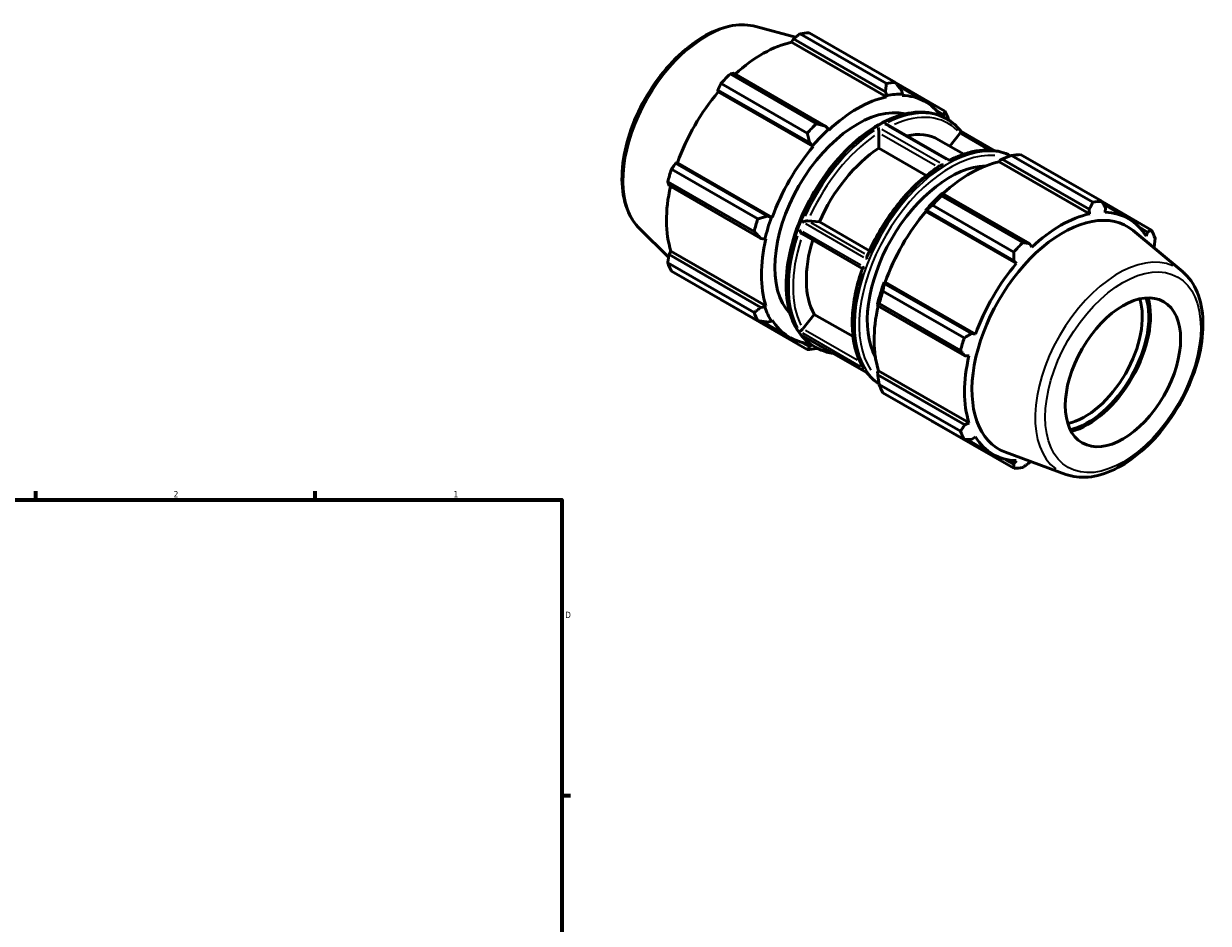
# Model space of a CAD drawing. Header units: inches. Extents: x 0.1 to 43.3, y 0.6 to 30.1.
# Tile 6 of 6: x 25.3 to 43.3, y 14.6 to 28.2. Entities that reach past the tile are written whole.
import ezdxf

# ---------------------------------------------------------------- set-up
doc = ezdxf.new("R2010")
doc.units = ezdxf.units.IN
doc.header["$MEASUREMENT"] = 0
for name, color, linetype, lineweight in [('Border (ANSI)', 7, 'Continuous', 70), ('Visible (ANSI)', 7, 'Continuous', 50), ('Visible Narrow (ANSI)', 7, 'Continuous', 35)]:
    doc.layers.add(name, color=color, linetype=linetype, lineweight=lineweight)
doc.styles.add('Note Text (ANSI)', font='tahoma.ttf')

# ---------------------------------------------------------------- blocks, each defined once
blk = doc.blocks.new('Borders Default Border')
at = {"layer": 'Border (ANSI)'}
for p, q in [((25.5, 21), (25.5, 21.134)), ((29.75, 21), (29.75, 21.134)), ((33.5, 16.5), (33.634, 16.5))]:
    blk.add_line(p, q, dxfattribs=at)
at = {"layer": 'Border (ANSI)', "flags": 128}
blk.add_lwpolyline([(0.5, 1), (0.5, 21), (33.5, 21), (33.5, 1), (0.5, 1)], dxfattribs=at)
at = {"layer": 'Border (ANSI)', "color": 5, "true_color": 0x0000ff, "char_height": 0.0945, "attachment_point": 7, "style": 'Note Text (ANSI)'}
for s, insert in [('2', (27.596, 21.04)), ('1', (31.854, 21.04)), ('D', (33.553, 19.203))]:
    blk.add_mtext(s, dxfattribs=dict(at, insert=insert))

msp = doc.modelspace()

# ---------------------------------------------------------------- linework, layer by layer
at = {"layer": 'Visible (ANSI)'}
for p, q in [((36.454, 28.203), (37.056, 28.039)), ((36.996, 27.963), (37.026, 28.015)), ((38.44, 27.132), (36.996, 27.963)), ((38.423, 27.21), (37.026, 28.015)), ((37.125, 28.094), (38.438, 27.338)), ((38.575, 27.351), (37.262, 28.108)), ((37.373, 26.724), (36.059, 27.481)), ((37.514, 26.687), (36.117, 27.492)), ((37.271, 26.431), (35.874, 27.235)), ((35.881, 27.208), (35.874, 27.235)), ((35.922, 27.336), (37.235, 26.58)), ((38.58, 27.345), (39.329, 26.914)), ((39.032, 27.058), (38.617, 27.298)), ((38.683, 27.175), (38.666, 27.234)), ((37.324, 26.377), (35.881, 27.208)), ((38.423, 27.21), (38.445, 27.152)), ((38.445, 27.152), (38.44, 27.132)), ((38.675, 27.155), (38.683, 27.175)), ((39.308, 26.861), (39.201, 26.923)), ((39.308, 26.861), (39.311, 26.82)), ((37.555, 26.64), (37.514, 26.687)), ((39.394, 26.167), (38.458, 26.706)), ((39.342, 26.803), (39.366, 26.789)), ((37.56, 26.625), (37.555, 26.64)), ((38.321, 26.351), (38.321, 26.585)), ((39.401, 26.384), (39.556, 26.577)), ((40.089, 26.313), (39.572, 26.611)), ((37.271, 26.431), (37.317, 26.389)), ((37.317, 26.389), (37.324, 26.377)), ((39.044, 25.935), (38.321, 26.351)), ((39.233, 26.481), (39.615, 26.261)), ((35.232, 26.123), (35.258, 26.13)), ((36.702, 25.299), (35.258, 26.13)), ((40.155, 26.145), (40.159, 26.165)), ((40.155, 26.145), (41.53, 25.352)), ((40.159, 26.165), (40.2, 26.187)), ((40.2, 26.187), (41.525, 25.424)), ((41.579, 25.53), (40.342, 26.242)), ((40.479, 26.255), (41.716, 25.543)), ((36.482, 25.275), (35.168, 26.031)), ((36.629, 25.318), (35.232, 26.123)), ((35.112, 25.839), (36.425, 25.083)), ((36.528, 24.979), (35.131, 25.783)), ((39.292, 25.664), (39.27, 25.652)), ((39.276, 25.628), (40.513, 24.916)), ((40.617, 24.9), (39.292, 25.664)), ((40.376, 24.771), (39.139, 25.483)), ((41.525, 25.424), (41.53, 25.352)), ((42.469, 25.106), (41.719, 25.538)), ((41.74, 25.499), (42.123, 25.279)), ((41.766, 25.375), (41.769, 25.447)), ((36.688, 25.299), (36.629, 25.318)), ((36.702, 25.299), (36.688, 25.299)), ((37.244, 25.246), (37.42, 25.23)), ((37.42, 25.23), (38.181, 24.792)), ((39.032, 25.401), (39.049, 25.407)), ((39.039, 25.389), (39.032, 25.401)), ((39.039, 25.389), (40.415, 24.597)), ((39.049, 25.407), (40.374, 24.644)), ((34.683, 25.128), (35.124, 24.691)), ((42.942, 24.473), (42.192, 25.098)), ((42.292, 25.143), (42.411, 25.074)), ((42.411, 25.074), (42.388, 25.014)), ((36.528, 24.979), (36.589, 24.967)), ((36.589, 24.967), (36.604, 24.97)), ((38.071, 24.519), (37.156, 25.046)), ((40.65, 24.846), (40.617, 24.9)), ((35.131, 24.733), (35.161, 24.784)), ((36.528, 23.929), (35.131, 24.733)), ((36.604, 23.953), (35.161, 24.784)), ((42.505, 24.837), (42.512, 24.851)), ((36.425, 23.851), (35.112, 24.608)), ((40.374, 24.644), (40.415, 24.597)), ((35.168, 24.482), (36.482, 23.725)), ((38.386, 24.178), (39.622, 23.466)), ((38.406, 24.294), (38.403, 24.312)), ((38.403, 24.312), (38.417, 24.311)), ((39.731, 23.531), (38.406, 24.294)), ((38.417, 24.311), (39.792, 23.519)), ((37.235, 23.288), (35.922, 24.044)), ((38.304, 23.98), (38.306, 23.955)), ((39.565, 23.275), (38.329, 23.987)), ((36.589, 23.939), (36.528, 23.929)), ((36.604, 23.953), (36.589, 23.939)), ((37.165, 23.605), (37.341, 23.823)), ((37.341, 23.823), (37.93, 23.484)), ((38.306, 23.955), (39.631, 23.192)), ((36.967, 23.472), (36.542, 23.717)), ((36.629, 23.706), (36.688, 23.72)), ((36.688, 23.72), (36.702, 23.737)), ((38.143, 22.932), (37.177, 23.488)), ((39.792, 23.519), (39.731, 23.531)), ((37.271, 23.333), (37.161, 23.396)), ((37.311, 23.352), (37.271, 23.333)), ((37.343, 23.333), (37.367, 23.319)), ((39.631, 23.192), (39.695, 23.191)), ((38.304, 22.951), (38.319, 22.965)), ((38.306, 22.905), (38.304, 22.951)), ((39.631, 22.142), (38.306, 22.905)), ((38.319, 22.965), (39.695, 22.173)), ((38.329, 22.755), (39.565, 22.043)), ((39.622, 21.917), (38.386, 22.629)), ((39.139, 22.192), (40.376, 21.48)), ((39.695, 22.173), (39.631, 22.142)), ((39.667, 21.917), (40.058, 21.692)), ((39.731, 21.919), (39.792, 21.957)), ((41.166, 21.388), (40.249, 21.724)), ((40.374, 21.546), (40.251, 21.616)), ((40.415, 21.596), (40.374, 21.546)), ((40.617, 21.57), (40.628, 21.585))]:
    msp.add_line(p, q, dxfattribs=at)
for centre, major_axis, start_param, end_param in [((36.556, 26.097), (1.033, 1.793), 0.478032, 1.071949), ((36.592, 26.076), (1.11, 1.928), 0.343502, 0.438029), ((36.592, 26.076), (-1.11, -1.928), 4.270492, 4.36502), ((37.905, 25.32), (1.11, 1.928), 0.343502, 0.438029), ((36.556, 26.097), (1.033, 1.793), 1.26343, 1.874295), ((38, 25.265), (-1.033, -1.793), 3.619624, 4.23049), ((38, 25.265), (1.044, 1.812), 0.303499, 0.478032), ((38, 25.265), (1.033, 1.793), 6.019219, 6.586684), ((38, 25.265), (0.888, 1.543), 0.171163, 2.97043), ((37.905, 25.32), (1.11, 1.928), 5.841289, 5.935816), ((37.905, 25.32), (-1.11, -1.928), 4.270492, 4.36502), ((38, 25.265), (1.044, 1.812), 1.088897, 1.26343), ((38.4, 25.035), (0.833, 1.446), 0, 0.484246), ((38, 25.265), (-1.033, -1.793), 4.405023, 5.015888), ((38.4, 25.035), (-0.833, -1.446), 3.991773, 4.905539), ((39.715, 24.278), (1.033, 1.793), 0.478032, 1.071949), ((39.809, 24.223), (1.11, 1.928), 0.343502, 0.438029), ((36.592, 26.076), (-1.11, -1.928), 5.055891, 5.150418), ((39.406, 24.456), (0.888, 1.543), 0.340466, 2.801126), ((36.556, 26.097), (1.033, 1.793), 2.065615, 2.659693), ((39.715, 24.278), (-1.044, -1.812), 4.23049, 4.405023), ((39.809, 24.223), (1.11, 1.928), 1.1289, 1.223427), ((41.046, 23.511), (1.11, 1.928), 0.343502, 0.438029), ((37.905, 25.32), (-1.11, -1.928), 5.055891, 5.150418), ((38, 25.265), (1.044, 1.812), 1.874295, 2.048828), ((39.715, 24.278), (1.033, 1.793), 1.26343, 1.874295), ((41.123, 23.467), (0.976, 1.695), 6.183451, 9.524513), ((41.09, 23.486), (-1.033, -1.793), 3.619624, 4.23049), ((41.09, 23.486), (1.033, 1.793), 5.975819, 6.586684), ((41.046, 23.511), (1.11, 1.928), 5.841289, 5.935816), ((38, 25.265), (-1.033, -1.793), 5.190421, 5.801286), ((38.4, 25.035), (-0.833, -1.446), 5.08739, 5.952736), ((41.046, 23.511), (-1.11, -1.928), 4.270492, 4.36502), ((36.592, 26.076), (-1.11, -1.928), 5.841289, 5.935816), ((41.09, 23.486), (-1.033, -1.793), 4.405023, 5.015888), ((39.715, 24.278), (-1.044, -1.812), 5.015888, 5.190421), ((39.809, 24.223), (1.11, 1.928), 1.914298, 2.008825), ((41.453, 23.277), (-0.619, -1.075), 0.488807, 2.652785), ((41.503, 23.248), (0.654, 1.136), 3.631814, 5.792964), ((41.503, 23.248), (0.672, 1.167), 3.65487, 5.769907), ((37.905, 25.32), (-1.11, -1.928), 5.841289, 5.935816), ((38, 25.265), (-1.044, -1.812), 5.801286, 5.975819), ((39.715, 24.278), (1.033, 1.793), 2.065615, 2.659693), ((38, 25.265), (-1.033, -1.793), 5.975819, 6.547151), ((41.046, 23.511), (-1.11, -1.928), 5.055891, 5.150418), ((37.905, 25.32), (-1.11, -1.928), 0.343502, 0.438029), ((41.09, 23.486), (-1.033, -1.793), 5.190421, 5.801286), ((39.809, 24.223), (-1.11, -1.928), 5.841289, 5.935816), ((41.046, 23.511), (-1.11, -1.928), 5.841289, 5.935816), ((41.09, 23.486), (-1.033, -1.793), 5.975819, 6.586684), ((41.046, 23.511), (-1.11, -1.928), 0.343502, 0.438029)]:
    msp.add_ellipse(centre, major_axis=major_axis, ratio=0.578093, start_param=start_param, end_param=end_param, dxfattribs=at)
msp.add_ellipse((42.037, 22.941), major_axis=(0.619, 1.075), ratio=0.578093, dxfattribs=at)
for points, knots in [([(36.454, 28.203), (36.343, 28.233), (36.222, 28.237), (35.965, 28.194), (35.827, 28.144), (35.55, 27.992), (35.411, 27.888), (35.149, 27.641), (35.026, 27.497), (34.808, 27.185), (34.713, 27.016), (34.559, 26.669), (34.5, 26.491), (34.426, 26.143), (34.41, 25.972), (34.425, 25.655), (34.457, 25.508), (34.555, 25.283), (34.612, 25.198), (34.683, 25.128)], [5.650886, 5.650886, 5.650886, 5.650886, 5.941467, 5.941467, 6.260078, 6.260078, 6.59097, 6.59097, 6.921172, 6.921172, 7.249857, 7.249857, 7.578622, 7.578622, 7.908994, 7.908994, 8.239615, 8.239615, 8.490148, 8.490148, 8.490148, 8.490148]), ([(39.342, 26.803), (39.234, 26.865), (39.111, 26.898), (38.843, 26.904), (38.697, 26.876), (38.397, 26.76), (38.242, 26.671), (37.942, 26.441), (37.796, 26.301), (37.528, 25.984), (37.406, 25.807), (37.197, 25.434), (37.111, 25.239), (36.982, 24.848), (36.94, 24.653), (36.904, 24.283), (36.911, 24.107), (36.975, 23.795), (37.031, 23.657), (37.174, 23.457), (37.253, 23.385), (37.343, 23.333)], [5.499721, 5.499721, 5.499721, 5.499721, 5.805502, 5.805502, 6.120617, 6.120617, 6.443822, 6.443822, 6.767712, 6.767712, 7.090934, 7.090934, 7.413895, 7.413895, 7.737188, 7.737188, 8.061143, 8.061143, 8.383884, 8.383884, 8.641314, 8.641314, 8.641314, 8.641314]), ([(38.458, 26.706), (38.456, 26.707), (38.455, 26.708), (38.447, 26.711), (38.441, 26.713), (38.427, 26.716), (38.42, 26.717), (38.413, 26.717), (38.413, 26.717), (38.413, 26.717)], [0.393417, 0.393417, 0.393417, 0.393417, 0.4135313, 0.4135313, 0.4759371, 0.4759371, 0.5413905, 0.5413905, 0.5422449, 0.5422449, 0.5422449, 0.5422449]), ([(39.572, 26.61), (39.561, 26.625), (39.549, 26.639), (39.523, 26.666), (39.51, 26.68), (39.484, 26.705), (39.47, 26.717), (39.442, 26.739), (39.427, 26.75), (39.397, 26.771), (39.382, 26.78), (39.366, 26.789)], [5.2758454, 5.2758454, 5.2758454, 5.2758454, 5.3206205, 5.3206205, 5.3653956, 5.3653956, 5.4101707, 5.4101707, 5.4549458, 5.4549458, 5.4997209, 5.4997209, 5.4997209, 5.4997209]), ([(38.32, 26.664), (38.32, 26.664), (38.32, 26.663), (38.32, 26.659), (38.32, 26.654), (38.32, 26.644), (38.32, 26.638), (38.32, 26.626), (38.321, 26.619), (38.321, 26.608), (38.321, 26.602), (38.321, 26.594), (38.321, 26.59), (38.321, 26.587)], [-0.0006974, -0.0006974, -0.0006974, -0.0006974, 0, 0, 0.0534262, 0.0534262, 0.1043647, 0.1043647, 0.1568527, 0.1568527, 0.1961528, 0.1961528, 0.2255988, 0.2255988, 0.2255988, 0.2255988]), ([(39.572, 26.61), (39.573, 26.61), (39.573, 26.61), (39.573, 26.609), (39.573, 26.608), (39.572, 26.604), (39.571, 26.601), (39.568, 26.594), (39.566, 26.591), (39.562, 26.585), (39.56, 26.582), (39.557, 26.579)], [0.0507567, 0.0507567, 0.0507567, 0.0507567, 0.0534262, 0.0534262, 0.1043647, 0.1043647, 0.1568527, 0.1568527, 0.1961528, 0.1961528, 0.2255988, 0.2255988, 0.2255988, 0.2255988]), ([(40.326, 26.236), (40.281, 26.26), (40.233, 26.279), (40.124, 26.309), (40.063, 26.319), (39.937, 26.324), (39.872, 26.32), (39.738, 26.298), (39.67, 26.28), (39.533, 26.233), (39.463, 26.203), (39.394, 26.167)], [5.5192836, 5.5192836, 5.5192836, 5.5192836, 5.6465759, 5.6465759, 5.7934309, 5.7934309, 5.940286, 5.940286, 6.087141, 6.087141, 6.2339921, 6.2339921, 6.2339921, 6.2339921]), ([(39.394, 26.167), (39.394, 26.167), (39.394, 26.166), (39.394, 26.165), (39.394, 26.164), (39.394, 26.159), (39.394, 26.156), (39.394, 26.152), (39.394, 26.152), (39.394, 26.152)], [-0.1208946, -0.1208946, -0.1208946, -0.1208946, -0.1022985, -0.1022985, -0.0506283, -0.0506283, 0, 0, 0.0005867, 0.0005867, 0.0005867, 0.0005867]), ([(39.253, 26.086), (39.164, 26.029), (39.076, 25.963), (38.903, 25.815), (38.819, 25.733), (38.658, 25.556), (38.581, 25.46), (38.437, 25.259), (38.37, 25.153), (38.248, 24.936), (38.193, 24.823), (38.145, 24.71)], [0.0500443, 0.0500443, 0.0500443, 0.0500443, 0.2390411, 0.2390411, 0.4280378, 0.4280378, 0.6170345, 0.6170345, 0.8060313, 0.8060313, 0.995028, 0.995028, 0.995028, 0.995028]), ([(39.302, 26.099), (39.301, 26.099), (39.301, 26.099), (39.295, 26.098), (39.288, 26.098), (39.275, 26.095), (39.269, 26.093), (39.259, 26.089), (39.256, 26.087), (39.253, 26.086)], [-0.2242536, -0.2242536, -0.2242536, -0.2242536, -0.223672, -0.223672, -0.1734858, -0.1734858, -0.1222668, -0.1222668, -0.0942845, -0.0942845, -0.0942845, -0.0942845]), ([(37.243, 25.246), (37.24, 25.246), (37.237, 25.246), (37.23, 25.246), (37.225, 25.245), (37.214, 25.243), (37.207, 25.241), (37.194, 25.238), (37.188, 25.236), (37.176, 25.231), (37.17, 25.229), (37.164, 25.226), (37.164, 25.226), (37.164, 25.226)], [0.2650051, 0.2650051, 0.2650051, 0.2650051, 0.3010799, 0.3010799, 0.3492273, 0.3492273, 0.4135313, 0.4135313, 0.4759371, 0.4759371, 0.5413905, 0.5413905, 0.5422449, 0.5422449, 0.5422449, 0.5422449]), ([(37.118, 25.107), (37.118, 25.107), (37.118, 25.106), (37.12, 25.1), (37.122, 25.093), (37.128, 25.081), (37.131, 25.075), (37.138, 25.063), (37.142, 25.058), (37.149, 25.05), (37.153, 25.048), (37.156, 25.046)], [-0.0006974, -0.0006974, -0.0006974, -0.0006974, 0, 0, 0.0534262, 0.0534262, 0.1043647, 0.1043647, 0.1568527, 0.1568527, 0.1933074, 0.1933074, 0.1933074, 0.1933074]), ([(38.145, 24.71), (38.144, 24.708), (38.143, 24.706), (38.142, 24.699), (38.141, 24.693), (38.142, 24.678), (38.143, 24.67), (38.145, 24.661), (38.145, 24.661), (38.145, 24.661)], [-0.1502144, -0.1502144, -0.1502144, -0.1502144, -0.1274849, -0.1274849, -0.0697044, -0.0697044, 0, 0, 0.0006362, 0.0006362, 0.0006362, 0.0006362]), ([(38.072, 24.522), (38.031, 24.406), (37.998, 24.291), (37.948, 24.064), (37.932, 23.952), (37.916, 23.736), (37.916, 23.631), (37.934, 23.434), (37.952, 23.34), (38.004, 23.168), (38.039, 23.089), (38.082, 23.018)], [1.0991766, 1.0991766, 1.0991766, 1.0991766, 1.2898074, 1.2898074, 1.4804383, 1.4804383, 1.6710691, 1.6710691, 1.8616999, 1.8616999, 2.0523307, 2.0523307, 2.0523307, 2.0523307]), ([(38.099, 24.542), (38.099, 24.542), (38.099, 24.542), (38.094, 24.539), (38.089, 24.537), (38.082, 24.532), (38.078, 24.529), (38.074, 24.525), (38.072, 24.523), (38.072, 24.522)], [-0.2242034, -0.2242034, -0.2242034, -0.2242034, -0.2237129, -0.2237129, -0.1729824, -0.1729824, -0.1222402, -0.1222402, -0.0765789, -0.0765789, -0.0765789, -0.0765789]), ([(41.166, 21.388), (41.271, 21.349), (41.388, 21.336), (41.638, 21.359), (41.772, 21.399), (42.047, 21.531), (42.187, 21.625), (42.453, 21.856), (42.58, 21.993), (42.807, 22.295), (42.907, 22.46), (43.073, 22.801), (43.139, 22.978), (43.229, 23.327), (43.253, 23.5), (43.254, 23.824), (43.232, 23.976), (43.139, 24.24), (43.07, 24.353), (42.967, 24.452), (42.955, 24.463), (42.942, 24.473)], [2.457863, 2.457863, 2.457863, 2.457863, 2.744786, 2.744786, 3.058613, 3.058613, 3.388834, 3.388834, 3.719436, 3.719436, 4.048331, 4.048331, 4.376987, 4.376987, 4.707042, 4.707042, 5.038179, 5.038179, 5.358295, 5.358295, 5.399986, 5.399986, 5.399986, 5.399986]), ([(37.164, 23.603), (37.162, 23.6), (37.159, 23.597), (37.153, 23.591), (37.15, 23.587), (37.142, 23.58), (37.138, 23.577), (37.131, 23.571), (37.128, 23.569), (37.122, 23.565), (37.12, 23.564), (37.118, 23.563), (37.118, 23.563), (37.118, 23.563)], [0.2650051, 0.2650051, 0.2650051, 0.2650051, 0.3010799, 0.3010799, 0.3492273, 0.3492273, 0.4135313, 0.4135313, 0.4759371, 0.4759371, 0.5413905, 0.5413905, 0.5422449, 0.5422449, 0.5422449, 0.5422449]), ([(37.164, 23.497), (37.164, 23.497), (37.164, 23.497), (37.168, 23.494), (37.172, 23.491), (37.177, 23.488)], [-0.00069738, -0.00069738, -0.00069738, -0.00069738, 0, 0, 0.03810538, 0.03810538, 0.03810538, 0.03810538]), ([(37.367, 23.319), (37.419, 23.289), (37.474, 23.266), (37.562, 23.241), (37.594, 23.235), (37.625, 23.23)], [2.3581282, 2.3581282, 2.3581282, 2.3581282, 2.5049832, 2.5049832, 2.5817055, 2.5817055, 2.5817055, 2.5817055]), ([(38.082, 23.018), (38.083, 23.017), (38.084, 23.015), (38.089, 23.008), (38.094, 23.003), (38.099, 22.998), (38.099, 22.998), (38.099, 22.998)], [-0.06722634, -0.06722634, -0.06722634, -0.06722634, -0.05118717, -0.05118717, 0, 0, 0.00049495, 0.00049495, 0.00049495, 0.00049495]), ([(38.142, 22.932), (38.154, 22.918), (38.166, 22.904), (38.191, 22.877), (38.204, 22.863), (38.231, 22.838), (38.245, 22.826), (38.273, 22.804), (38.288, 22.793), (38.311, 22.777), (38.319, 22.772), (38.327, 22.767)], [2.1345509, 2.1345509, 2.1345509, 2.1345509, 2.1790278, 2.1790278, 2.2238029, 2.2238029, 2.268578, 2.268578, 2.3133531, 2.3133531, 2.3372991, 2.3372991, 2.3372991, 2.3372991]), ([(38.145, 22.932), (38.145, 22.932), (38.145, 22.932), (38.144, 22.932), (38.143, 22.932), (38.143, 22.932)], [-0.2524817, -0.2524817, -0.2524817, -0.2524817, -0.25185177, -0.25185177, -0.2141039, -0.2141039, -0.2141039, -0.2141039])]:
    msp.add_open_spline(points, degree=3, knots=knots, dxfattribs=at)
for points, weights in [([(37.026, 28.015), (37.074, 28.054), (37.125, 28.094)], [1.00086460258, 1.00084079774, 1]), ([(36.059, 27.481), (36.089, 27.486), (36.117, 27.492)], [1, 1.00084079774, 1.00086460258]), ([(35.874, 27.235), (35.897, 27.285), (35.922, 27.336)], [1.00086460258, 1.00084079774, 1]), ([(38.438, 27.338), (38.431, 27.273), (38.423, 27.21)], [1.01579847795, 1.01124092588, 1.005882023]), ([(38.666, 27.234), (38.622, 27.291), (38.575, 27.351)], [1.005882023, 1.01124092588, 1.01579847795]), ([(39.329, 26.914), (39.319, 26.887), (39.308, 26.861)], [1.01579847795, 1.01124092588, 1.005882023]), ([(37.514, 26.687), (37.445, 26.705), (37.373, 26.724)], [1.005882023, 1.01124092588, 1.01579847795]), ([(39.388, 26.776), (39.387, 26.782), (39.386, 26.788)], [1.01509442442, 1.01544880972, 1.01579847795]), ([(37.235, 26.58), (37.254, 26.503), (37.271, 26.431)], [1.01579847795, 1.01124092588, 1.005882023]), ([(40.2, 26.187), (40.269, 26.214), (40.342, 26.242)], [1.00568309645, 1.01085161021, 1.01521726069]), ([(35.168, 26.031), (35.201, 26.078), (35.232, 26.123)], [1, 1.00084079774, 1.00086460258]), ([(35.131, 25.783), (35.121, 25.811), (35.112, 25.839)], [1.00086460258, 1.00084079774, 1]), ([(39.276, 25.628), (39.284, 25.647), (39.292, 25.664)], [1.01521726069, 1.01085161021, 1.00568309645]), ([(39.049, 25.407), (39.092, 25.445), (39.139, 25.483)], [1.00568309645, 1.01085161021, 1.01521726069]), ([(41.525, 25.424), (41.552, 25.475), (41.579, 25.53)], [1.00189174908, 1.00135422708, 1]), ([(41.716, 25.543), (41.743, 25.494), (41.769, 25.447)], [1, 1.00135422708, 1.00189174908]), ([(36.629, 25.318), (36.557, 25.297), (36.482, 25.275)], [1.005882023, 1.01124092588, 1.01579847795]), ([(36.425, 25.083), (36.478, 25.03), (36.528, 24.979)], [1.01579847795, 1.01124092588, 1.005882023]), ([(42.411, 25.074), (42.44, 25.09), (42.469, 25.106)], [1.00189174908, 1.00135422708, 1]), ([(40.513, 24.916), (40.566, 24.908), (40.617, 24.9)], [1, 1.00135422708, 1.00189174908]), ([(42.526, 24.98), (42.519, 24.914), (42.512, 24.851)], [1, 1.00135422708, 1.00189174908]), ([(35.112, 24.608), (35.121, 24.672), (35.131, 24.733)], [1, 1.00084079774, 1.00086460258]), ([(40.374, 24.644), (40.375, 24.706), (40.376, 24.771)], [1.00189174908, 1.00135422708, 1]), ([(38.386, 24.178), (38.396, 24.238), (38.406, 24.294)], [1.01521726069, 1.01085161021, 1.00568309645]), ([(35.922, 24.044), (35.921, 24.047), (35.919, 24.049)], [1, 1.000042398, 1.00008271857]), ([(38.306, 23.955), (38.316, 23.971), (38.329, 23.987)], [1.00568309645, 1.01085161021, 1.01521726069]), ([(36.528, 23.929), (36.478, 23.89), (36.425, 23.851)], [1.005882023, 1.01124092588, 1.01579847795]), ([(36.482, 23.725), (36.557, 23.715), (36.629, 23.706)], [1.01579847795, 1.01124092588, 1.005882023]), ([(39.622, 23.466), (39.678, 23.499), (39.731, 23.531)], [1, 1.00135422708, 1.00189174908]), ([(37.271, 23.333), (37.254, 23.31), (37.235, 23.288)], [1.005882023, 1.01124092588, 1.01579847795]), ([(37.373, 23.301), (37.38, 23.304), (37.388, 23.307)], [1.01579847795, 1.01531109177, 1.01481454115]), ([(39.631, 23.192), (39.599, 23.232), (39.565, 23.275)], [1.00189174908, 1.00135422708, 1]), ([(38.329, 22.755), (38.316, 22.832), (38.306, 22.905)], [1.01521726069, 1.01085161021, 1.00568309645]), ([(39.139, 22.192), (39.137, 22.195), (39.134, 22.198)], [1.01521726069, 1.01499603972, 1.01477275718]), ([(39.565, 22.043), (39.599, 22.093), (39.631, 22.142)], [1, 1.00135422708, 1.00189174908]), ([(39.731, 21.919), (39.678, 21.918), (39.622, 21.917)], [1.00189174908, 1.00135422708, 1]), ([(40.376, 21.48), (40.375, 21.513), (40.374, 21.546)], [1, 1.00135422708, 1.00189174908]), ([(40.617, 21.57), (40.566, 21.532), (40.513, 21.493)], [1.00189174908, 1.00135422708, 1])]:
    msp.add_rational_spline(points, weights, degree=2, dxfattribs=at)
for points in [[(38.321, 26.587), (38.321, 26.586), (38.321, 26.586), (38.321, 26.585)], [(39.557, 26.579), (39.557, 26.578), (39.557, 26.578), (39.556, 26.577)], [(37.244, 25.246), (37.244, 25.246), (37.243, 25.246), (37.243, 25.246)], [(37.165, 23.605), (37.165, 23.604), (37.165, 23.603), (37.164, 23.603)]]:
    msp.add_open_spline(points, degree=3, dxfattribs=at)
at = {"layer": 'Visible Narrow (ANSI)'}
for p, q in [((39.345, 26.18), (38.462, 26.689)), ((38.367, 26.561), (39.179, 26.093)), ((39.252, 26.127), (38.369, 26.635)), ((39.982, 26.334), (39.58, 26.566)), ((38.05, 24.57), (37.167, 25.078)), ((38.096, 24.689), (37.213, 25.198)), ((37.288, 25.22), (38.105, 24.749)), ((38.05, 23.026), (37.167, 23.535)), ((37.994, 23.125), (37.208, 23.578)), ((38.096, 22.96), (37.213, 23.469))]:
    msp.add_line(p, q, dxfattribs=at)
for centre, major_axis, start_param, end_param in [((35.704, 26.588), (-0.896, -1.555), 3.434721, 5.990057), ((38.342, 25.068), (-0.999, -1.735), 3.298672, 6.126106), ((38.367, 25.054), (0.999, 1.735), 0.037538, 0.713224), ((38.4, 25.035), (0.976, 1.694), 6.122452, 6.95169), ((38.367, 25.054), (-0.999, -1.735), 4.006849, 4.890463), ((38.4, 25.035), (0.976, 1.694), 0.887062, 1.727064), ((39.372, 24.475), (0.999, 1.735), 0.198526, 2.94169), ((39.348, 24.489), (0.999, 1.735), 0.05701, 0.714249), ((39.406, 24.456), (-0.976, -1.694), 3.410925, 6.012411), ((39.348, 24.489), (0.999, 1.735), 0.865256, 1.74887), ((38.367, 25.054), (-0.999, -1.735), 5.054047, 5.93766), ((38.4, 25.035), (-0.976, -1.694), 5.076944, 5.915912), ((41.965, 22.982), (0.893, 1.55), 0.067318, 3.074274), ((39.348, 24.489), (-0.999, -1.735), 5.054047, 5.93766), ((38.367, 25.054), (-0.999, -1.735), 6.063706, 6.271634), ((38.4, 25.035), (-0.976, -1.694), 6.221272, 6.345099), ((39.348, 24.489), (-0.999, -1.735), 6.062615, 6.2509)]:
    msp.add_ellipse(centre, major_axis=major_axis, ratio=0.578093, start_param=start_param, end_param=end_param, dxfattribs=at)
msp.add_ellipse((42.037, 22.941), major_axis=(-0.834, -1.449), ratio=0.578093, dxfattribs=at)

# ---------------------------------------------------------------- block references
msp.add_blockref('Borders Default Border', (0, 0))

doc.saveas('drawing.dxf')
